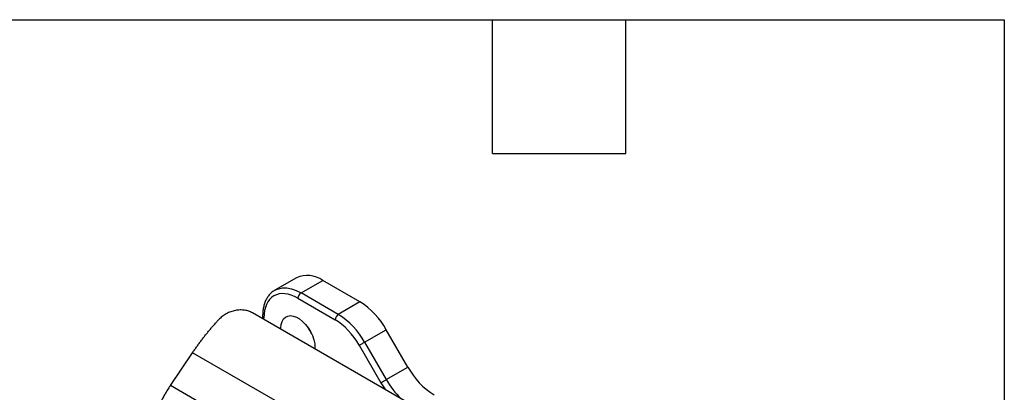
# Model space of a CAD drawing. Header units: millimetres. Extents: x 13 to 546, y 13 to 419.
# Tile 8 of 8: x 434 to 546, y 377 to 419. Entities that reach past the tile are written whole.
import ezdxf

# ---------------------------------------------------------------- set-up
doc = ezdxf.new("R2010")
doc.units = ezdxf.units.MM
doc.header["$LTSCALE"] = 2
doc.linetypes.add('SLD-Solid', pattern=[0])
doc.layers.add('TEXT', color=140, linetype='SLD-Solid', lineweight=25)

msp = doc.modelspace()

# ---------------------------------------------------------------- linework, layer by layer
for p, q in [((465.309, 389.672), (462.834, 388.243)), ((465.834, 387.946), (468.309, 389.375)), ((472.562, 386.919), (468.309, 389.375)), ((462.799, 388.222), (462.834, 388.243)), ((470.087, 385.491), (465.834, 387.946)), ((465.481, 387.334), (469.734, 384.878)), ((472.562, 386.919), (470.087, 385.491)), ((482.298, 372.967), (460.308, 385.662)), ((461.445, 385.292), (461.445, 385.005)), ((461.591, 384.921), (461.591, 385.088)), ((473.087, 382.324), (475.562, 383.753)), ((478.027, 379.484), (475.562, 383.753)), ((473.087, 382.324), (475.552, 378.055)), ((450.922, 377.39), (453.445, 381.118)), ((464.397, 374.795), (453.445, 381.118)), ((467.425, 381.72), (467.42, 381.556)), ((472.484, 381.975), (474.948, 377.707)), ((475.552, 378.055), (478.027, 379.484)), ((474.948, 377.707), (475.471, 376.908)), ((478.298, 361.586), (450.922, 377.39))]:
    msp.add_line(p, q)
at = {"flags": 128}
for points in [[(462.834, 388.243), (462.834, 388.243), (463.251, 388.424), (463.713, 388.514), (464.211, 388.51), (464.736, 388.413), (465.28, 388.224), (465.834, 387.946)], [(463.541, 383.795), (463.536, 383.965), (463.569, 384.359), (463.667, 384.7), (463.827, 384.979), (464.044, 385.185), (464.309, 385.311), (464.614, 385.353), (464.948, 385.31), (465.301, 385.182), (465.66, 384.975), (466.013, 384.695), (466.347, 384.352), (466.652, 383.958), (466.918, 383.526), (467.134, 383.07), (467.294, 382.607), (467.392, 382.152), (467.425, 381.72), (467.425, 381.72)], [(472.484, 381.975), (472.539, 382.007), (472.606, 382.046), (472.682, 382.09), (472.764, 382.137), (472.849, 382.186), (472.933, 382.235), (473.013, 382.281), (473.087, 382.324)], [(474.948, 377.707), (475.004, 377.739), (475.071, 377.778), (475.147, 377.821), (475.228, 377.869), (475.313, 377.918), (475.397, 377.966), (475.478, 378.013), (475.552, 378.055)]]:
    msp.add_lwpolyline(points, dxfattribs=at)
for centre, radius, start, end in [((466.55, 386.905), 3.032, 54.53278, 114.15676), ((466.248, 387.299), 0.768, 122.60548, 177.39452), ((467.981, 379.575), 8.656, 28.85561, 58.04533), ((470.501, 384.843), 0.768, 122.60548, 177.39452), ((465.506, 378.147), 8.656, 28.85561, 58.04533), ((461.695, 385.317), 0.252, 185.96152, 245.60206), ((471.25, 386.173), 5.105, 205.63059, 214.36404), ((485.608, 383.661), 8.656, 208.85561, 238.04533), ((483.997, 382.886), 9.729, 209.76684, 225.98362)]:
    msp.add_arc(centre, radius, start, end)
for points, knots in [([(462.797, 388.212), (462.761, 388.192), (462.594, 388.104), (462.347, 387.882), (462.063, 387.553), (461.836, 387.175), (461.657, 386.751), (461.533, 386.284), (461.458, 385.798), (461.45, 385.456), (461.447, 385.291)], [0, 0, 0, 0, 0.0400321, 0.1837204, 0.3184639, 0.4550344, 0.5931689, 0.7321351, 0.8711559, 1, 1, 1, 1]), ([(465.481, 387.334), (464.449, 387.929), (463.46, 388.027), (462.001, 387.185), (461.591, 386.279), (461.591, 385.088)], [0, 0, 0, 0, 0.5, 0.5, 1, 1, 1, 1]), ([(460.308, 385.662), (460.274, 385.68), (460.208, 385.717), (460.102, 385.767), (459.993, 385.813), (459.842, 385.868), (459.646, 385.924), (459.317, 385.987), (458.883, 386.013), (458.345, 385.956), (457.81, 385.813), (457.382, 385.62), (457.061, 385.428), (456.833, 385.265), (456.619, 385.085), (456.49, 384.951), (456.425, 384.884)], [0, 0, 0, 0, 0.0311215, 0.0622873, 0.093566, 0.1250251, 0.1876724, 0.2498792, 0.3749445, 0.4995317, 0.6245711, 0.7492157, 0.8121828, 0.8746113, 0.937038, 1, 1, 1, 1]), ([(453.445, 381.118), (453.527, 381.239), (453.692, 381.481), (453.946, 381.84), (454.204, 382.194), (454.466, 382.545), (454.733, 382.892), (455.004, 383.234), (455.279, 383.573), (455.559, 383.907), (455.843, 384.237), (456.132, 384.564), (456.327, 384.777), (456.425, 384.884)], [0, 0, 0, 0, 0.0912987, 0.1823682, 0.2732585, 0.3640201, 0.4547034, 0.5453593, 0.6360385, 0.7267917, 0.8176694, 0.9087222, 1, 1, 1, 1]), ([(450.922, 377.39), (450.864, 377.304), (450.752, 377.136), (450.593, 376.887), (450.446, 376.648), (450.311, 376.42), (450.186, 376.203), (450.072, 375.997), (449.968, 375.803), (449.873, 375.621), (449.787, 375.45), (449.709, 375.292), (449.562, 374.985), (449.361, 374.532), (449.129, 373.942), (448.935, 373.384), (448.833, 373.026), (448.782, 372.852)], [0, 0, 0, 0, 0.0591874, 0.1156311, 0.1693313, 0.2202878, 0.2685007, 0.3139699, 0.3566954, 0.3966771, 0.4339151, 0.4684094, 0.5001599, 0.6350313, 0.7632951, 0.8849512, 1, 1, 1, 1])]:
    msp.add_open_spline(points, degree=3, knots=knots)
msp.add_open_spline([(472.484, 381.975), (471.754, 383.239), (470.765, 384.283), (469.734, 384.878)], degree=3)
at = {"layer": 'TEXT'}
for p, q in [((12.7, 419.1), (546.1, 419.1)), ((487.68, 403.86), (487.68, 419.1)), ((502.92, 403.86), (502.92, 419.1)), ((546.1, 419.1), (546.1, 12.7)), ((487.68, 403.86), (502.92, 403.86))]:
    msp.add_line(p, q, dxfattribs=at)

doc.saveas('drawing.dxf')
